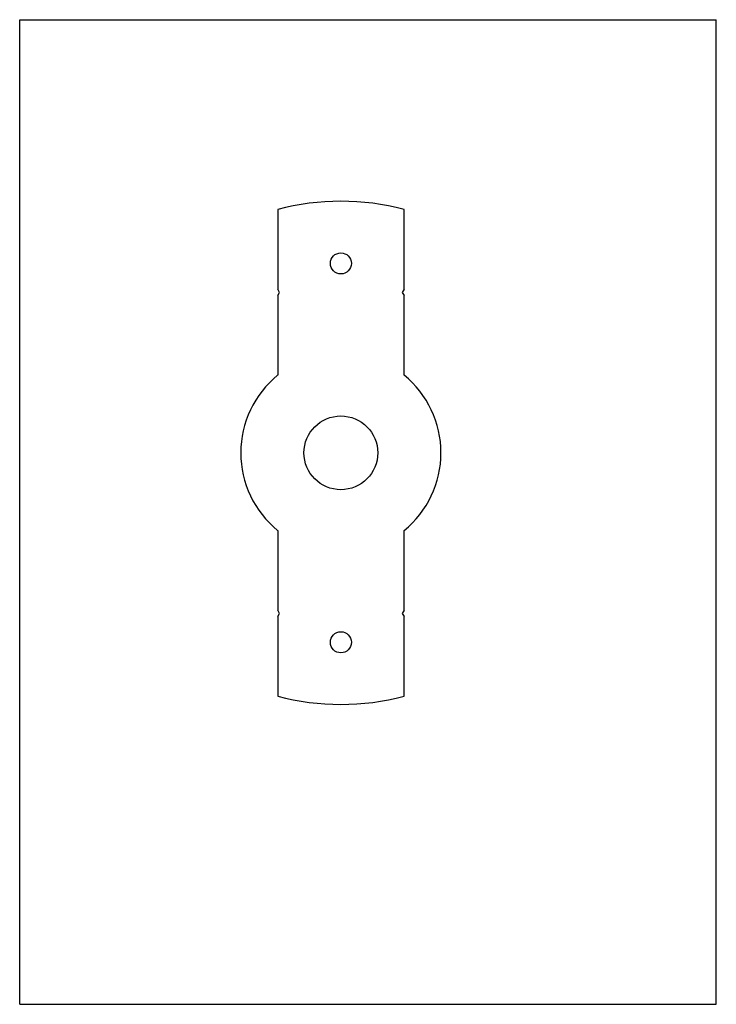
# Model space of a CAD drawing. Header units: inches. Extents: x 0 to 8.3, y 0 to 11.7.
import ezdxf

# ---------------------------------------------------------------- set-up
doc = ezdxf.new("R2010")
doc.units = ezdxf.units.IN
doc.header["$LTSCALE"] = 0.762205
doc.header["$MEASUREMENT"] = 0
doc.layers.get('0').update_dxf_attribs({"linetype": 'CONTINUOUS'})
doc.layers.add('02___PRT_ALL_AXES', color=7, linetype='CONTINUOUS')

msp = doc.modelspace()

# ---------------------------------------------------------------- linework, layer by layer
at = {"color": 7, "linetype": 'CONTINUOUS'}
for p, q in [((0, 0), (0, 11.693)), ((0, 11.693), (8.268, 11.693)), ((8.268, 0), (8.268, 11.693)), ((0, 0), (8.268, 0))]:
    msp.add_line(p, q, dxfattribs=at)
at = {"layer": '02___PRT_ALL_AXES', "color": 7, "linetype": 'CONTINUOUS'}
for p, q in [((3.062, 9.44), (3.062, 8.494)), ((4.562, 8.494), (4.562, 9.44)), ((3.085, 8.455), (3.062, 8.494)), ((3.062, 8.416), (3.085, 8.455)), ((4.562, 8.494), (4.539, 8.455)), ((4.539, 8.455), (4.562, 8.416)), ((3.062, 8.416), (3.062, 7.47)), ((4.562, 7.47), (4.562, 8.416)), ((3.062, 5.628), (3.062, 4.682)), ((4.562, 4.682), (4.562, 5.628)), ((3.085, 4.643), (3.062, 4.682)), ((4.562, 4.682), (4.539, 4.643)), ((3.062, 4.604), (3.085, 4.643)), ((3.062, 4.604), (3.062, 3.658)), ((4.539, 4.643), (4.562, 4.604)), ((4.562, 3.658), (4.562, 4.604))]:
    msp.add_line(p, q, dxfattribs=at)
for centre, radius in [((3.812, 8.799), 0.125), ((3.812, 6.549), 0.438), ((3.812, 4.299), 0.125)]:
    msp.add_circle(centre, radius, dxfattribs=at)
for radius, start, end in [(2.987, 75.4581, 104.5419), (1.188, 129.1667, 230.8333), (1.188, 309.1667, 50.8333), (2.987, 255.4581, 284.5419)]:
    msp.add_arc((3.812, 6.549), radius, start, end, dxfattribs=at)

doc.saveas('drawing.dxf')
